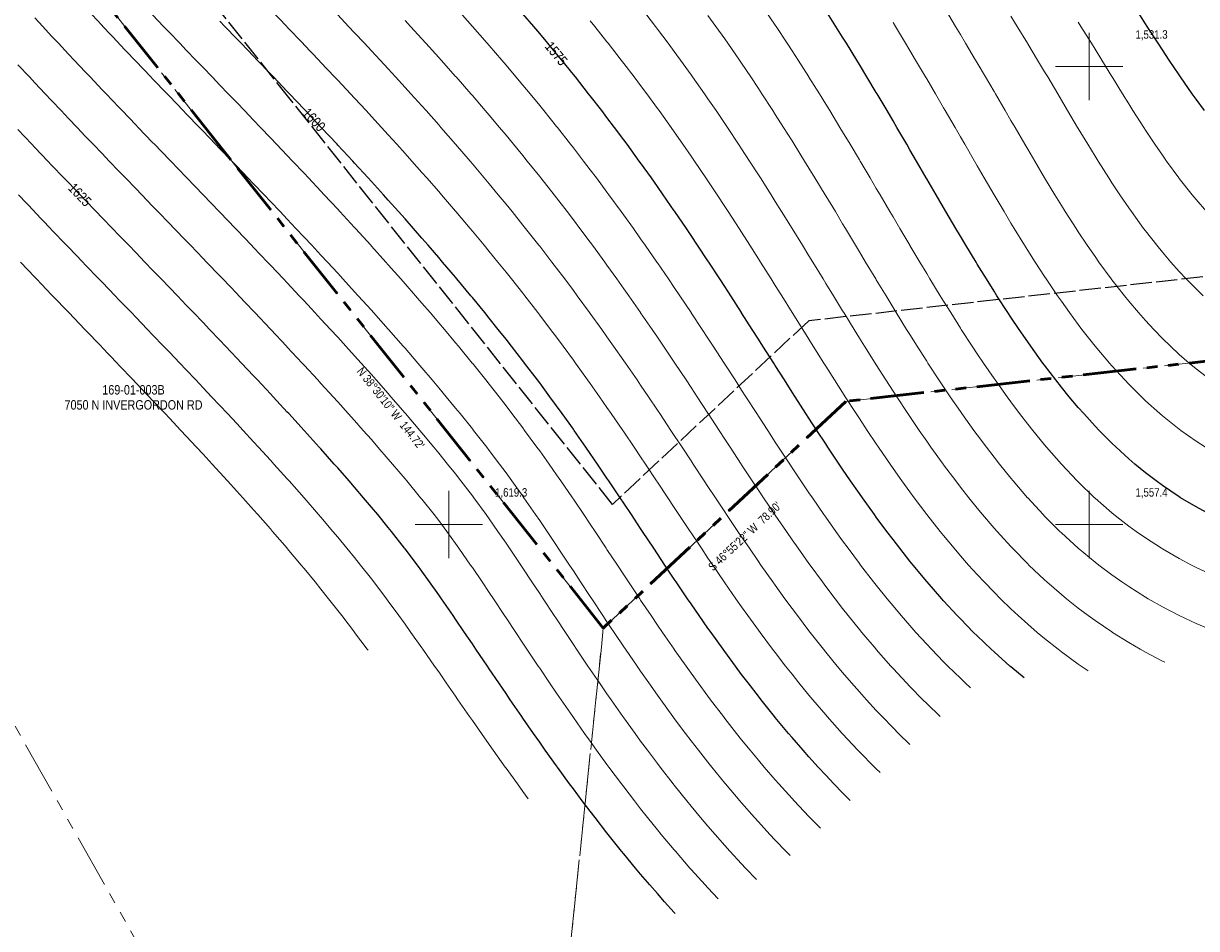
# Model space of a CAD drawing. Header units: inches. Extents: x -7927 to 9670, y -5337 to 8361.
# Tile 6 of 13: x -4866 to -1520, y 589 to 3170. Entities that reach past the tile are written whole.
import ezdxf
from ezdxf.enums import TextEntityAlignment as Align

# ---------------------------------------------------------------- set-up
doc = ezdxf.new("R2010")
doc.units = ezdxf.units.IN
doc.header["$LTSCALE"] = 48
doc.header["$MEASUREMENT"] = 0
doc.linetypes.add('DASHED', pattern=[1.524, 1.27, -0.254])
doc.linetypes.add('PHANTOM', pattern=[6.35, 3.175, -0.635, 0.635, -0.635, 0.635, -0.635])
for name, color, linetype, lineweight in [('C-PROP', 1, 'PHANTOM', 50), ('C-PROP-ADJC', 8, 'PHANTOM', 18), ('C-PROP-SETB', 8, 'DASHED', 25), ('C-TOPO-MAJR', 8, 'CONTINUOUS', 25), ('C-TOPO-MINR', 8, 'CONTINUOUS', 9), ('C-TOPO-SPOT', 1, 'CONTINUOUS', 18)]:
    doc.layers.add(name, color=color, linetype=linetype, lineweight=lineweight)
doc.styles.add('JM', font='IBMPlexSansCondensed-Regular.ttf')

msp = doc.modelspace()

# ---------------------------------------------------------------- linework, layer by layer
at = {"layer": 'C-PROP'}
msp.add_lwpolyline([(428, 2420.6), (-2520.7, 2092.2), (-3212.3, 1445.5), (-4293.4, 2804.6), (-5193.1, 3935.6), (-5271.4, 4034), (-5795.6, 4020.1), (-5889.8, 4017.6), (-5869.1, 4492.6), (-5863.5, 4621.5), (-5751.4, 4621.4), (-4805.5, 4627.2), (-2952, 4613.4), (-2827.2, 4613.3), (-973.7, 4612.9)], dxfattribs=at)
at = {"layer": 'C-PROP-ADJC'}
msp.add_lwpolyline([(-3217.9, 1391.4), (-3468.1, -1022.9), (-3738.3, -668.7), (-3779.9, -614.3), (-4186.1, -81.7), (-4980.2, 1326.1), (-5921, 3349.4), (-5926.4, 3361.1), (-6141.4, 3559.6), (-6599.8, 3982.6), (-5889.8, 4017.6), (-5795.6, 4020.1), (-5271.4, 4034), (-5193.1, 3935.6), (-4293.4, 2804.6), (-3212.3, 1445.5)], close=True, dxfattribs=at)
msp.add_lwpolyline([(-3468.1, -1022.9), (-3217.9, 1391.4), (-3212.3, 1445.5), (-2520.7, 2092.2), (428, 2420.6), (348.3, 2247.8), (-936.4, -536.9)], dxfattribs=at)
at = {"layer": 'C-PROP-SETB'}
msp.add_lwpolyline([(824.1, 2706.2), (-2626.5, 2321.9), (-3186.3, 1798.4), (-4105.6, 2954.1), (-5005.3, 4085), (-5158.1, 4277), (-5638.8, 4264.3), (-5633.7, 4382.1), (-4805.7, 4387.2), (-2953, 4373.4), (-2827.3, 4373.3), (-973.8, 4372.9)], dxfattribs=at)
at = {"layer": 'C-TOPO-MAJR'}
for points in [[(-2012.2, 1303.6), (-2049.8, 1334.7), (-2052.7, 1337.3), (-2097.8, 1377.4), (-2106.3, 1385.3), (-2145.8, 1423), (-2156.2, 1433.3), (-2193.8, 1471.6), (-2203, 1481.3), (-2241.8, 1523.3), (-2247.2, 1529.3), (-2289, 1577.3), (-2289.8, 1578.2), (-2328.8, 1625.3), (-2337.8, 1636.5), (-2366.9, 1673.3), (-2385.8, 1697.8), (-2403.6, 1721.3), (-2433.8, 1762.1), (-2439, 1769.3), (-2473.4, 1817.3), (-2481.8, 1829.2), (-2506.8, 1865.3), (-2529.8, 1898.9), (-2539.5, 1913.3), (-2571.6, 1961.3), (-2577.8, 1970.7), (-2603.1, 2009.3), (-2625.8, 2044.1), (-2634.3, 2057.3), (-2665.2, 2105.3), (-2673.8, 2118.8), (-2695.8, 2153.3), (-2721.8, 2194.1), (-2726.4, 2201.3), (-2756.9, 2249.3), (-2769.8, 2269.6), (-2787.4, 2297.3), (-2817.8, 2344.8), (-2818.1, 2345.3), (-2849, 2393.3), (-2865.8, 2419.3), (-2880.1, 2441.3), (-2911.5, 2489.3), (-2913.8, 2492.8), (-2943.3, 2537.3), (-2961.8, 2565), (-2975.5, 2585.3), (-3008.2, 2633.3), (-3009.8, 2635.6), (-3041.4, 2681.3), (-3057.8, 2704.7), (-3075.2, 2729.3), (-3105.8, 2772), (-3109.6, 2777.3), (-3144.7, 2825.3), (-3153.8, 2837.6), (-3180.5, 2873.3), (-3201.8, 2901.5), (-3216.9, 2921.3), (-3249.8, 2963.7), (-3254.2, 2969.3), (-3292.1, 3017.3), (-3297.8, 3024.4), (-3330.9, 3065.3), (-3345.8, 3083.5), (-3370.4, 3113.3), (-3393.8, 3141.3), (-3410.7, 3161.3), (-3441.8, 3197.8)], [(-1481.4, 1769.3), (-1521.8, 1791.1), (-1565.8, 1817.3), (-1569.8, 1819.7), (-1617.8, 1852.1), (-1635.8, 1865.3), (-1665.8, 1888.1), (-1696.4, 1913.3), (-1713.8, 1928.2), (-1749.8, 1961.3), (-1761.8, 1972.7), (-1798, 2009.3), (-1809.8, 2021.6), (-1842.1, 2057.3), (-1857.8, 2075.1), (-1883.2, 2105.3), (-1905.8, 2133), (-1921.7, 2153.3), (-1953.8, 2195.2), (-1958.3, 2201.3), (-1993, 2249.3), (-2001.8, 2261.8), (-2026.2, 2297.3), (-2049.8, 2332.2), (-2058.4, 2345.3), (-2089.5, 2393.3), (-2097.8, 2406.3), (-2119.7, 2441.3), (-2145.8, 2483.5), (-2149.3, 2489.3), (-2178.2, 2537.3), (-2193.8, 2563.3), (-2206.8, 2585.3), (-2235.1, 2633.3), (-2241.8, 2644.8), (-2263.1, 2681.3), (-2289.8, 2727.1), (-2291, 2729.3), (-2318.9, 2777.3), (-2337.8, 2809.7), (-2346.8, 2825.3), (-2374.9, 2873.3), (-2385.8, 2891.8), (-2403.1, 2921.3), (-2431.6, 2969.3), (-2433.8, 2972.9), (-2460.4, 3017.3), (-2481.8, 3052.6), (-2489.5, 3065.3), (-2519, 3113.3), (-2529.8, 3130.6), (-2549, 3161.3), (-2577.8, 3206.5)], [(-1497.6, 2921.3), (-1521.8, 2954.2), (-1532.4, 2969.3), (-1565.8, 3017.3), (-1569.8, 3023), (-1597.9, 3065.3), (-1617.8, 3095.1), (-1629.5, 3113.3), (-1660.8, 3161.3), (-1665.8, 3169), (-1691.7, 3209.3)], [(-2507.9, 954.1), (-2529.8, 976), (-2554.4, 1001.3), (-2577.8, 1025.9), (-2599.5, 1049.3), (-2625.8, 1078.3), (-2642.6, 1097.3), (-2673.8, 1133.3), (-2684, 1145.3), (-2721.8, 1190.8), (-2723.9, 1193.3), (-2762.3, 1241.3), (-2769.8, 1250.9), (-2799.5, 1289.3), (-2817.8, 1313.5), (-2835.6, 1337.3), (-2865.8, 1378.5), (-2870.8, 1385.3), (-2905.1, 1433.3), (-2913.8, 1445.7), (-2938.7, 1481.3), (-2961.8, 1514.8), (-2971.7, 1529.3), (-3004.3, 1577.3), (-3009.8, 1585.5), (-3036.5, 1625.3), (-3057.8, 1657.3), (-3068.4, 1673.3), (-3100.3, 1721.3), (-3105.8, 1729.6), (-3132.1, 1769.3), (-3153.8, 1801.9), (-3164.1, 1817.3), (-3196.3, 1865.3), (-3201.8, 1873.5), (-3228.9, 1913.3), (-3249.8, 1943.8), (-3261.9, 1961.3), (-3295.5, 2009.3), (-3297.8, 2012.6), (-3329.7, 2057.3), (-3345.8, 2079.5), (-3364.7, 2105.3), (-3393.8, 2144.6), (-3400.3, 2153.3), (-3436.7, 2201.3), (-3441.8, 2207.9), (-3473.9, 2249.3), (-3489.8, 2269.6), (-3511.8, 2297.3), (-3537.8, 2329.7), (-3550.4, 2345.3), (-3585.8, 2388.5), (-3589.8, 2393.3), (-3629.8, 2441.3), (-3633.8, 2446.1), (-3670.5, 2489.3), (-3681.8, 2502.5), (-3711.9, 2537.3), (-3729.8, 2558), (-3753.8, 2585.3), (-3777.8, 2612.5), (-3796.4, 2633.3), (-3825.8, 2666.2), (-3839.5, 2681.3), (-3873.8, 2719.2), (-3883.1, 2729.3), (-3921.8, 2771.5), (-3927.2, 2777.3), (-3969.8, 2823.2), (-3971.7, 2825.3), (-4016.7, 2873.3), (-4017.8, 2874.5), (-4062, 2921.3), (-4065.8, 2925.3), (-4107.5, 2969.3), (-4113.8, 2975.9), (-4153.4, 3017.3), (-4161.8, 3026.1), (-4199.3, 3065.3), (-4209.8, 3076.2), (-4245.4, 3113.3), (-4257.8, 3126.2), (-4291.5, 3161.3), (-4305.8, 3176.2)], [(-3007.1, 631.6), (-3009.8, 634.5), (-3037.6, 665.3), (-3057.8, 688.2), (-3079.7, 713.3), (-3105.8, 743.8), (-3120.5, 761.3), (-3153.8, 801.6), (-3160.1, 809.3), (-3198.6, 857.3), (-3201.8, 861.4), (-3236, 905.3), (-3249.8, 923.3), (-3272.6, 953.3), (-3297.8, 987.1), (-3308.3, 1001.3), (-3343.3, 1049.3), (-3345.8, 1052.7), (-3377.7, 1097.3), (-3393.8, 1120.1), (-3411.5, 1145.3), (-3441.8, 1188.9), (-3444.8, 1193.3), (-3477.8, 1241.3), (-3489.8, 1258.9), (-3510.5, 1289.3), (-3537.8, 1329.6), (-3543, 1337.3), (-3575.5, 1385.3), (-3585.8, 1400.6), (-3608.1, 1433.3), (-3633.8, 1471.2), (-3640.8, 1481.3), (-3673.9, 1529.3), (-3681.8, 1540.6), (-3707.9, 1577.3), (-3729.8, 1607.8), (-3742.7, 1625.3), (-3777.8, 1671.9), (-3778.9, 1673.3), (-3816.7, 1721.3), (-3825.8, 1732.6), (-3855.8, 1769.3), (-3873.8, 1790.8), (-3896.1, 1817.3), (-3921.8, 1847.2), (-3937.4, 1865.3), (-3969.8, 1902.3), (-3979.5, 1913.3), (-4017.8, 1956.3), (-4022.3, 1961.3), (-4065.7, 2009.3), (-4065.8, 2009.4), (-4109.6, 2057.3), (-4113.8, 2061.8), (-4154.1, 2105.3), (-4161.8, 2113.6), (-4198.9, 2153.3), (-4209.8, 2164.9), (-4244, 2201.3), (-4257.8, 2215.8), (-4289.5, 2249.3), (-4305.8, 2266.4), (-4335.2, 2297.3), (-4353.8, 2316.7), (-4381.2, 2345.3), (-4401.8, 2366.8), (-4427.2, 2393.3), (-4449.8, 2416.7), (-4473.4, 2441.3), (-4497.8, 2466.5), (-4519.7, 2489.3), (-4545.8, 2516.3), (-4566, 2537.3), (-4593.8, 2566.1), (-4612.3, 2585.3), (-4641.8, 2615.9), (-4658.5, 2633.3), (-4689.8, 2665.8), (-4704.7, 2681.3), (-4737.8, 2715.9), (-4750.6, 2729.3), (-4785.8, 2766.1), (-4796.4, 2777.3), (-4833.8, 2816.6), (-4842, 2825.3), (-4881.8, 2867.4)]]:
    msp.add_lwpolyline(points, dxfattribs=at)
at = {"layer": 'C-TOPO-MINR'}
for points in [[(-2775.5, 728.5), (-2806.9, 761.3), (-2817.8, 773), (-2851.1, 809.3), (-2865.8, 825.7), (-2893.7, 857.3), (-2913.8, 880.6), (-2934.7, 905.3), (-2961.8, 937.9), (-2974.4, 953.3), (-3009.8, 997.4), (-3012.9, 1001.3), (-3050.2, 1049.3), (-3057.8, 1059.3), (-3086.4, 1097.3), (-3105.8, 1123.4), (-3121.8, 1145.3), (-3153.8, 1189.6), (-3156.4, 1193.3), (-3190.3, 1241.3), (-3201.8, 1257.9), (-3223.5, 1289.3), (-3249.8, 1327.8), (-3256.2, 1337.3), (-3288.6, 1385.3), (-3297.8, 1399.1), (-3320.6, 1433.3), (-3345.8, 1471.5), (-3352.3, 1481.3), (-3384, 1529.3), (-3393.8, 1544.2), (-3415.7, 1577.3), (-3441.8, 1616.6), (-3447.6, 1625.3), (-3479.8, 1673.3), (-3489.8, 1687.9), (-3512.7, 1721.3), (-3537.8, 1757.1), (-3546.5, 1769.3), (-3581.6, 1817.3), (-3585.8, 1822.9), (-3618.3, 1865.3), (-3633.8, 1885.1), (-3656.4, 1913.3), (-3681.8, 1944.7), (-3695.5, 1961.3), (-3729.8, 2002.5), (-3735.5, 2009.3), (-3776.4, 2057.3), (-3777.8, 2058.9), (-3818, 2105.3), (-3825.8, 2114.2), (-3860.3, 2153.3), (-3873.8, 2168.5), (-3903.2, 2201.3), (-3921.8, 2222), (-3946.6, 2249.3), (-3969.8, 2274.8), (-3990.5, 2297.3), (-4017.8, 2327), (-4034.8, 2345.3), (-4065.8, 2378.6), (-4079.5, 2393.3), (-4113.8, 2429.8), (-4124.6, 2441.3), (-4161.8, 2480.7), (-4170, 2489.3), (-4209.8, 2531.2), (-4215.6, 2537.3), (-4257.8, 2581.4), (-4261.5, 2585.3), (-4305.8, 2631.4), (-4307.6, 2633.3), (-4353.7, 2681.3), (-4353.8, 2681.3), (-4400, 2729.3), (-4401.8, 2731.1), (-4446.3, 2777.3), (-4449.8, 2780.9), (-4492.5, 2825.3), (-4497.8, 2830.7), (-4538.7, 2873.3), (-4545.8, 2880.7), (-4584.8, 2921.3), (-4593.8, 2930.7), (-4630.6, 2969.3), (-4641.8, 2981), (-4676.3, 3017.3), (-4689.8, 3031.6), (-4721.6, 3065.3), (-4737.8, 3082.5), (-4766.7, 3113.3), (-4785.8, 3133.8), (-4811.3, 3161.3), (-4833.8, 3185.6)], [(-2679.6, 797.2), (-2691.5, 809.3), (-2721.8, 840.9), (-2737.2, 857.3), (-2769.8, 892.8), (-2781, 905.3), (-2817.8, 947.1), (-2823.2, 953.3), (-2863.8, 1001.3), (-2865.8, 1003.7), (-2903, 1049.3), (-2913.8, 1062.9), (-2940.9, 1097.3), (-2961.8, 1124.3), (-2977.8, 1145.3), (-3009.8, 1188.1), (-3013.6, 1193.3), (-3048.6, 1241.3), (-3057.8, 1254.2), (-3082.7, 1289.3), (-3105.8, 1322.3), (-3116.2, 1337.3), (-3149.1, 1385.3), (-3153.8, 1392.2), (-3181.6, 1433.3), (-3201.8, 1463.5), (-3213.7, 1481.3), (-3245.5, 1529.3), (-3249.8, 1535.8), (-3277.2, 1577.3), (-3297.8, 1608.5), (-3308.9, 1625.3), (-3340.7, 1673.3), (-3345.8, 1680.9), (-3372.9, 1721.3), (-3393.8, 1752.1), (-3405.6, 1769.3), (-3438.9, 1817.3), (-3441.8, 1821.3), (-3473.3, 1865.3), (-3489.8, 1888), (-3508.6, 1913.3), (-3537.8, 1951.9), (-3545, 1961.3), (-3582.5, 2009.3), (-3585.8, 2013.5), (-3621, 2057.3), (-3633.8, 2073.1), (-3660.3, 2105.3), (-3681.8, 2131.1), (-3700.5, 2153.3), (-3729.8, 2187.8), (-3741.4, 2201.3), (-3777.8, 2243.4), (-3782.9, 2249.3), (-3825.1, 2297.3), (-3825.8, 2298.1), (-3867.9, 2345.3), (-3873.8, 2351.9), (-3911.2, 2393.3), (-3921.8, 2404.9), (-3955.1, 2441.3), (-3969.8, 2457.4), (-3999.3, 2489.3), (-4017.8, 2509.2), (-4044, 2537.3), (-4065.8, 2560.6), (-4089, 2585.3), (-4113.8, 2611.6), (-4134.4, 2633.3), (-4161.8, 2662.2), (-4180, 2681.3), (-4209.8, 2712.6), (-4225.8, 2729.3), (-4257.8, 2762.7), (-4271.8, 2777.3), (-4305.8, 2812.6), (-4318, 2825.3), (-4353.8, 2862.5), (-4364.2, 2873.3), (-4401.8, 2912.4), (-4410.4, 2921.3), (-4449.8, 2962.3), (-4456.6, 2969.3), (-4497.8, 3012.3), (-4502.6, 3017.3), (-4545.8, 3062.5), (-4548.5, 3065.3), (-4593.8, 3112.9), (-4594.1, 3113.3), (-4639.5, 3161.3), (-4641.8, 3163.7), (-4684.5, 3209.3)], [(-2592.7, 874.8), (-2622.8, 905.3), (-2625.8, 908.3), (-2668.2, 953.3), (-2673.8, 959.4), (-2711.6, 1001.3), (-2721.8, 1012.8), (-2753.3, 1049.3), (-2769.8, 1068.7), (-2793.5, 1097.3), (-2817.8, 1127.1), (-2832.3, 1145.3), (-2865.8, 1188), (-2869.9, 1193.3), (-2906.4, 1241.3), (-2913.8, 1251.3), (-2941.8, 1289.3), (-2961.8, 1316.9), (-2976.4, 1337.3), (-3009.8, 1384.6), (-3010.3, 1385.3), (-3043.5, 1433.3), (-3057.8, 1454.2), (-3076.2, 1481.3), (-3105.8, 1525.2), (-3108.5, 1529.3), (-3140.5, 1577.3), (-3153.8, 1597.3), (-3172.3, 1625.3), (-3201.8, 1669.8), (-3204.1, 1673.3), (-3236, 1721.3), (-3249.8, 1742), (-3268, 1769.3), (-3297.8, 1813.3), (-3300.5, 1817.3), (-3333.5, 1865.3), (-3345.8, 1883), (-3367.1, 1913.3), (-3393.8, 1950.7), (-3401.5, 1961.3), (-3436.7, 2009.3), (-3441.8, 2016.2), (-3472.8, 2057.3), (-3489.8, 2079.6), (-3509.8, 2105.3), (-3537.8, 2141.1), (-3547.5, 2153.3), (-3585.8, 2200.9), (-3586.1, 2201.3), (-3625.5, 2249.3), (-3633.8, 2259.3), (-3665.7, 2297.3), (-3681.8, 2316.4), (-3706.5, 2345.3), (-3729.8, 2372.4), (-3747.9, 2393.3), (-3777.8, 2427.5), (-3790, 2441.3), (-3825.8, 2481.7), (-3832.6, 2489.3), (-3873.8, 2535.1), (-3875.8, 2537.3), (-3919.5, 2585.3), (-3921.8, 2587.8), (-3963.7, 2633.3), (-3969.8, 2639.9), (-4008.3, 2681.3), (-4017.8, 2691.5), (-4053.3, 2729.3), (-4065.8, 2742.6), (-4098.6, 2777.3), (-4113.8, 2793.4), (-4144.2, 2825.3), (-4161.8, 2843.8), (-4190, 2873.3), (-4209.8, 2894), (-4236, 2921.3), (-4257.8, 2944.1), (-4282, 2969.3), (-4305.8, 2994), (-4328.2, 3017.3), (-4353.8, 3043.9), (-4374.3, 3065.3), (-4401.8, 3093.9), (-4420.4, 3113.3), (-4449.8, 3144), (-4466.3, 3161.3), (-4497.8, 3194.4)], [(-2422.9, 1033.6), (-2433.8, 1044.1), (-2439, 1049.3), (-2481.8, 1092.8), (-2486.1, 1097.3), (-2529.8, 1144), (-2530.9, 1145.3), (-2573.7, 1193.3), (-2577.8, 1197.9), (-2614.8, 1241.3), (-2625.8, 1254.5), (-2654.2, 1289.3), (-2673.8, 1313.7), (-2692.3, 1337.3), (-2721.8, 1375.5), (-2729.3, 1385.3), (-2765.1, 1433.3), (-2769.8, 1439.7), (-2799.9, 1481.3), (-2817.8, 1506.3), (-2834, 1529.3), (-2865.8, 1574.9), (-2867.4, 1577.3), (-2900.2, 1625.3), (-2913.8, 1645.3), (-2932.6, 1673.3), (-2961.8, 1716.9), (-2964.7, 1721.3), (-2996.6, 1769.3), (-3009.8, 1789.2), (-3028.4, 1817.3), (-3057.8, 1861.6), (-3060.2, 1865.3), (-3092.2, 1913.3), (-3105.8, 1933.6), (-3124.4, 1961.3), (-3153.8, 2004.8), (-3156.9, 2009.3), (-3189.8, 2057.3), (-3201.8, 2074.7), (-3223.2, 2105.3), (-3249.8, 2143.1), (-3257.1, 2153.3), (-3291.6, 2201.3), (-3297.8, 2209.8), (-3326.8, 2249.3), (-3345.8, 2274.9), (-3362.7, 2297.3), (-3393.8, 2338.3), (-3399.1, 2345.3), (-3436.3, 2393.3), (-3441.8, 2400.3), (-3474.3, 2441.3), (-3489.8, 2460.8), (-3512.8, 2489.3), (-3537.8, 2520), (-3552.1, 2537.3), (-3585.8, 2577.9), (-3592, 2585.3), (-3632.6, 2633.3), (-3633.8, 2634.7), (-3673.9, 2681.3), (-3681.8, 2690.4), (-3715.8, 2729.3), (-3729.8, 2745.2), (-3758.3, 2777.3), (-3777.8, 2799.1), (-3801.4, 2825.3), (-3825.8, 2852.2), (-3845, 2873.3), (-3873.8, 2904.7), (-3889.1, 2921.3), (-3921.8, 2956.5), (-3933.7, 2969.3), (-3969.8, 3007.9), (-3978.7, 3017.3), (-4017.8, 3058.8), (-4024, 3065.3), (-4065.8, 3109.3), (-4069.6, 3113.3), (-4113.8, 3159.6), (-4115.4, 3161.3), (-4161.4, 3209.3)], [(-2337.7, 1113.3), (-2337.8, 1113.4), (-2370.4, 1145.3), (-2385.8, 1160.8), (-2417.3, 1193.3), (-2433.8, 1210.8), (-2461.9, 1241.3), (-2481.8, 1263.5), (-2504.4, 1289.3), (-2529.8, 1318.9), (-2545.2, 1337.3), (-2577.8, 1377.1), (-2584.4, 1385.3), (-2622.2, 1433.3), (-2625.8, 1438), (-2658.7, 1481.3), (-2673.8, 1501.5), (-2694.2, 1529.3), (-2721.8, 1567.5), (-2728.8, 1577.3), (-2762.6, 1625.3), (-2769.8, 1635.6), (-2795.8, 1673.3), (-2817.8, 1705.6), (-2828.4, 1721.3), (-2860.6, 1769.3), (-2865.8, 1777.1), (-2892.5, 1817.3), (-2913.8, 1849.4), (-2924.3, 1865.3), (-2955.9, 1913.3), (-2961.8, 1922.2), (-2987.6, 1961.3), (-3009.8, 1994.9), (-3019.4, 2009.3), (-3051.3, 2057.3), (-3057.8, 2066.9), (-3083.6, 2105.3), (-3105.8, 2138), (-3116.2, 2153.3), (-3149.3, 2201.3), (-3153.8, 2207.8), (-3182.8, 2249.3), (-3201.8, 2276.2), (-3216.8, 2297.3), (-3249.8, 2343), (-3251.4, 2345.3), (-3286.7, 2393.3), (-3297.8, 2408.3), (-3322.5, 2441.3), (-3345.8, 2472.1), (-3359, 2489.3), (-3393.8, 2534.3), (-3396.2, 2537.3), (-3434, 2585.3), (-3441.8, 2595.1), (-3472.6, 2633.3), (-3489.8, 2654.5), (-3511.8, 2681.3), (-3537.8, 2712.7), (-3551.7, 2729.3), (-3585.8, 2769.7), (-3592.3, 2777.3), (-3633.5, 2825.3), (-3633.8, 2825.6), (-3675.5, 2873.3), (-3681.8, 2880.5), (-3718, 2921.3), (-3729.8, 2934.5), (-3761.1, 2969.3), (-3777.8, 2987.7), (-3804.8, 3017.3), (-3825.8, 3040.2), (-3849, 3065.3), (-3873.8, 3092.1), (-3893.6, 3113.3), (-3921.8, 3143.4), (-3938.7, 3161.3), (-3969.8, 3194.3)], [(-2164.6, 1275.2), (-2180, 1289.3), (-2193.8, 1302.3), (-2229.7, 1337.3), (-2241.8, 1349.4), (-2276.4, 1385.3), (-2289.8, 1399.5), (-2320.6, 1433.3), (-2337.8, 1452.6), (-2362.7, 1481.3), (-2385.8, 1508.6), (-2402.9, 1529.3), (-2433.8, 1567.6), (-2441.4, 1577.3), (-2478.5, 1625.3), (-2481.8, 1629.6), (-2514.3, 1673.3), (-2529.8, 1694.5), (-2549.1, 1721.3), (-2577.8, 1761.8), (-2583, 1769.3), (-2616.1, 1817.3), (-2625.8, 1831.5), (-2648.6, 1865.3), (-2673.8, 1903), (-2680.6, 1913.3), (-2712.2, 1961.3), (-2721.8, 1976), (-2743.5, 2009.3), (-2769.8, 2049.8), (-2774.6, 2057.3), (-2805.6, 2105.3), (-2817.8, 2124.2), (-2836.6, 2153.3), (-2865.8, 2198.4), (-2867.7, 2201.3), (-2898.9, 2249.3), (-2913.8, 2272.1), (-2930.3, 2297.3), (-2961.8, 2345), (-2962, 2345.3), (-2994, 2393.3), (-3009.8, 2416.7), (-3026.5, 2441.3), (-3057.8, 2487.1), (-3059.3, 2489.3), (-3092.7, 2537.3), (-3105.8, 2556), (-3126.6, 2585.3), (-3153.8, 2623.2), (-3161.1, 2633.3), (-3196.2, 2681.3), (-3201.8, 2688.9), (-3232, 2729.3), (-3249.8, 2752.9), (-3268.4, 2777.3), (-3297.8, 2815.4), (-3305.5, 2825.3), (-3343.4, 2873.3), (-3345.8, 2876.3), (-3382, 2921.3), (-3393.8, 2935.8), (-3421.3, 2969.3), (-3441.8, 2993.9), (-3461.4, 3017.3), (-3489.8, 3050.8), (-3502.2, 3065.3), (-3537.8, 3106.6), (-3543.7, 3113.3), (-3585.8, 3161.3), (-3585.8, 3161.3), (-3628.6, 3209.3)], [(-1611, 1348.3), (-1617.8, 1351.5), (-1665.8, 1376.7), (-1680.9, 1385.3), (-1713.8, 1404.3), (-1760.1, 1433.3), (-1761.8, 1434.4), (-1809.8, 1467.2), (-1829.1, 1481.3), (-1857.8, 1502.8), (-1891, 1529.3), (-1905.8, 1541.4), (-1947.1, 1577.3), (-1953.8, 1583.3), (-1998.3, 1625.3), (-2001.8, 1628.8), (-2045.4, 1673.3), (-2049.8, 1677.9), (-2089.3, 1721.3), (-2097.8, 1730.9), (-2130.7, 1769.3), (-2145.8, 1787.5), (-2169.8, 1817.3), (-2193.8, 1847.8), (-2207.2, 1865.3), (-2241.8, 1911.4), (-2243.2, 1913.3), (-2277.7, 1961.3), (-2289.8, 1978.5), (-2311.1, 2009.3), (-2337.8, 2048.5), (-2343.7, 2057.3), (-2375.4, 2105.3), (-2385.8, 2121.2), (-2406.5, 2153.3), (-2433.8, 2196), (-2437.2, 2201.3), (-2467.3, 2249.3), (-2481.8, 2272.6), (-2497.1, 2297.3), (-2526.7, 2345.3), (-2529.8, 2350.3), (-2556.2, 2393.3), (-2577.8, 2428.6), (-2585.6, 2441.3), (-2614.9, 2489.3), (-2625.8, 2507), (-2644.4, 2537.3), (-2673.8, 2584.9), (-2674, 2585.3), (-2703.8, 2633.3), (-2721.8, 2662), (-2733.9, 2681.3), (-2764.4, 2729.3), (-2769.8, 2737.8), (-2795.2, 2777.3), (-2817.8, 2812), (-2826.5, 2825.3), (-2858.4, 2873.3), (-2865.8, 2884.4), (-2890.8, 2921.3), (-2913.8, 2954.9), (-2923.8, 2969.3), (-2957.6, 3017.3), (-2961.8, 3023.3), (-2992.1, 3065.3), (-3009.8, 3089.6), (-3027.3, 3113.3), (-3057.8, 3153.9), (-3063.4, 3161.3), (-3100.4, 3209.3)], [(-1473.8, 1438.5), (-1521.8, 1458.8), (-1569.8, 1481.2), (-1569.9, 1481.3), (-1617.8, 1506.4), (-1657.9, 1529.3), (-1665.8, 1533.9), (-1713.8, 1564.2), (-1733, 1577.3), (-1761.8, 1597.4), (-1799.1, 1625.3), (-1809.8, 1633.5), (-1857.8, 1673.2), (-1857.9, 1673.3), (-1905.8, 1717), (-1910.3, 1721.3), (-1953.8, 1764.9), (-1957.9, 1769.3), (-2001.8, 1816.9), (-2002.1, 1817.3), (-2043.4, 1865.3), (-2049.8, 1873), (-2082.4, 1913.3), (-2097.8, 1932.9), (-2119.6, 1961.3), (-2145.8, 1996.4), (-2155.3, 2009.3), (-2189.6, 2057.3), (-2193.8, 2063.3), (-2222.7, 2105.3), (-2241.8, 2133.6), (-2254.9, 2153.3), (-2286.3, 2201.3), (-2289.8, 2206.8), (-2316.9, 2249.3), (-2337.8, 2282.5), (-2347.1, 2297.3), (-2376.7, 2345.3), (-2385.8, 2360.1), (-2406, 2393.3), (-2433.8, 2439.1), (-2435.1, 2441.3), (-2464, 2489.3), (-2481.8, 2518.9), (-2492.8, 2537.3), (-2521.6, 2585.3), (-2529.8, 2598.9), (-2550.5, 2633.3), (-2577.8, 2678.5), (-2579.5, 2681.3), (-2608.7, 2729.3), (-2625.8, 2757.3), (-2638.1, 2777.3), (-2667.9, 2825.3), (-2673.8, 2834.7), (-2698.1, 2873.3), (-2721.8, 2910.5), (-2728.7, 2921.3), (-2759.9, 2969.3), (-2769.8, 2984.4), (-2791.6, 3017.3), (-2817.8, 3056.2), (-2824, 3065.3), (-2857.1, 3113.3), (-2865.8, 3125.7), (-2891.1, 3161.3), (-2913.8, 3192.8)], [(-1473.8, 1596.4), (-1521.8, 1618.7), (-1534.6, 1625.3), (-1569.8, 1643.9), (-1617.8, 1671.6), (-1620.5, 1673.3), (-1665.8, 1702.6), (-1692.6, 1721.3), (-1713.8, 1736.6), (-1755.8, 1769.3), (-1761.8, 1774.2), (-1809.8, 1816), (-1811.2, 1817.3), (-1857.8, 1862.5), (-1860.5, 1865.3), (-1905.8, 1913.2), (-1905.8, 1913.3), (-1947.8, 1961.3), (-1953.8, 1968.3), (-1987.3, 2009.3), (-2001.8, 2027.4), (-2024.8, 2057.3), (-2049.8, 2090.5), (-2060.7, 2105.3), (-2095, 2153.3), (-2097.8, 2157.2), (-2128, 2201.3), (-2145.8, 2227.8), (-2160, 2249.3), (-2191.2, 2297.3), (-2193.8, 2301.3), (-2221.5, 2345.3), (-2241.8, 2377.9), (-2251.3, 2393.3), (-2280.6, 2441.3), (-2289.8, 2456.6), (-2309.4, 2489.3), (-2337.8, 2536.8), (-2338.1, 2537.3), (-2366.4, 2585.3), (-2385.8, 2618.1), (-2394.8, 2633.3), (-2423, 2681.3), (-2433.8, 2699.6), (-2451.3, 2729.3), (-2479.8, 2777.3), (-2481.8, 2780.6), (-2508.4, 2825.3), (-2529.8, 2860.8), (-2537.3, 2873.3), (-2566.5, 2921.3), (-2577.8, 2939.7), (-2596.1, 2969.3), (-2625.8, 3016.8), (-2626.1, 3017.3), (-2656.6, 3065.3), (-2673.8, 3091.9), (-2687.7, 3113.3), (-2719.5, 3161.3), (-2721.8, 3164.7), (-2752.1, 3209.3)], [(-1480.3, 2153.3), (-1521.8, 2185), (-1541.3, 2201.3), (-1569.8, 2226.1), (-1594.6, 2249.3), (-1617.8, 2271.8), (-1642.4, 2297.3), (-1665.8, 2322.5), (-1685.8, 2345.3), (-1713.8, 2378.2), (-1726, 2393.3), (-1761.8, 2439), (-1763.5, 2441.3), (-1798.6, 2489.3), (-1809.8, 2505.1), (-1831.9, 2537.3), (-1857.8, 2575.8), (-1864, 2585.3), (-1894.7, 2633.3), (-1905.8, 2651.1), (-1924.4, 2681.3), (-1953.5, 2729.3), (-1953.8, 2729.8), (-1981.9, 2777.3), (-2001.8, 2811.1), (-2010, 2825.3), (-2038, 2873.3), (-2049.8, 2893.5), (-2065.9, 2921.3), (-2093.9, 2969.3), (-2097.8, 2975.9), (-2122, 3017.3), (-2145.8, 3057.5), (-2150.4, 3065.3), (-2178.9, 3113.3), (-2193.8, 3138.2), (-2207.6, 3161.3), (-2236.6, 3209.3)], [(-1501.3, 2393.3), (-1521.8, 2412.7), (-1549.8, 2441.3), (-1569.8, 2462.5), (-1593.6, 2489.3), (-1617.8, 2517.6), (-1633.8, 2537.3), (-1665.8, 2578.1), (-1671.2, 2585.3), (-1706.1, 2633.3), (-1713.8, 2644.2), (-1739.1, 2681.3), (-1761.8, 2715.4), (-1770.8, 2729.3), (-1801.2, 2777.3), (-1809.8, 2791.2), (-1830.6, 2825.3), (-1857.8, 2870.5), (-1859.5, 2873.3), (-1887.9, 2921.3), (-1905.8, 2951.6), (-1916.2, 2969.3), (-1944.8, 3017.3), (-1953.8, 3032.2), (-1973.6, 3065.3), (-2001.8, 3111.8), (-2002.7, 3113.3), (-2031.8, 3161.3), (-2049.8, 3190.6)], [(-2251.7, 1193.7), (-2289.8, 1230.3), (-2300.8, 1241.3), (-2337.8, 1279), (-2347.6, 1289.3), (-2385.8, 1330.4), (-2392, 1337.3), (-2433.8, 1384.6), (-2434.4, 1385.3), (-2474.8, 1433.3), (-2481.8, 1441.8), (-2513.6, 1481.3), (-2529.8, 1501.8), (-2551.1, 1529.3), (-2577.8, 1564.5), (-2587.3, 1577.3), (-2622.5, 1625.3), (-2625.8, 1629.8), (-2656.7, 1673.3), (-2673.8, 1697.6), (-2690.2, 1721.3), (-2721.8, 1767.3), (-2723.1, 1769.3), (-2755.4, 1817.3), (-2769.8, 1838.8), (-2787.4, 1865.3), (-2817.8, 1911.4), (-2819.1, 1913.3), (-2850.5, 1961.3), (-2865.8, 1984.7), (-2881.9, 2009.3), (-2913.3, 2057.3), (-2913.8, 2058.1), (-2944.8, 2105.3), (-2961.8, 2131.2), (-2976.4, 2153.3), (-3008.3, 2201.3), (-3009.8, 2203.5), (-3040.5, 2249.3), (-3057.8, 2274.9), (-3073.1, 2297.3), (-3105.8, 2344.9), (-3106.1, 2345.3), (-3139.6, 2393.3), (-3153.8, 2413.5), (-3173.6, 2441.3), (-3201.8, 2480.5), (-3208.2, 2489.3), (-3243.4, 2537.3), (-3249.8, 2546), (-3279.2, 2585.3), (-3297.8, 2610), (-3315.6, 2633.3), (-3345.8, 2672.4), (-3352.7, 2681.3), (-3390.6, 2729.3), (-3393.8, 2733.4), (-3429.1, 2777.3), (-3441.8, 2792.9), (-3468.4, 2825.3), (-3489.8, 2851.2), (-3508.3, 2873.3), (-3537.8, 2908.2), (-3548.9, 2921.3), (-3585.8, 2964.1), (-3590.3, 2969.3), (-3632.3, 3017.3), (-3633.8, 3019), (-3674.9, 3065.3), (-3681.8, 3073), (-3718.1, 3113.3), (-3729.8, 3126.2), (-3761.9, 3161.3), (-3777.8, 3178.6)], [(-1829.6, 1323.9), (-1849.5, 1337.3), (-1857.8, 1343), (-1905.8, 1378.1), (-1915.1, 1385.3), (-1953.8, 1416), (-1974.5, 1433.3), (-2001.8, 1456.7), (-2029, 1481.3), (-2049.8, 1500.5), (-2079.4, 1529.3), (-2097.8, 1547.6), (-2126.4, 1577.3), (-2145.8, 1598.1), (-2170.4, 1625.3), (-2193.8, 1652), (-2212, 1673.3), (-2241.8, 1709.3), (-2251.5, 1721.3), (-2289.3, 1769.3), (-2289.8, 1769.9), (-2325.5, 1817.3), (-2337.8, 1834), (-2360.4, 1865.3), (-2385.8, 1901), (-2394.4, 1913.3), (-2427.4, 1961.3), (-2433.8, 1970.8), (-2459.6, 2009.3), (-2481.8, 2043), (-2491.2, 2057.3), (-2522.3, 2105.3), (-2529.8, 2117.1), (-2552.9, 2153.3), (-2577.8, 2192.6), (-2583.3, 2201.3), (-2613.4, 2249.3), (-2625.8, 2269.1), (-2643.4, 2297.3), (-2673.4, 2345.3), (-2673.8, 2345.9), (-2703.4, 2393.3), (-2721.8, 2422.7), (-2733.5, 2441.3), (-2763.7, 2489.3), (-2769.8, 2498.9), (-2794.2, 2537.3), (-2817.8, 2574.2), (-2825, 2585.3), (-2856.1, 2633.3), (-2865.8, 2648.2), (-2887.6, 2681.3), (-2913.8, 2720.6), (-2919.6, 2729.3), (-2952.1, 2777.3), (-2961.8, 2791.4), (-2985.2, 2825.3), (-3009.8, 2860.4), (-3018.9, 2873.3), (-3053.3, 2921.3), (-3057.8, 2927.5), (-3088.5, 2969.3), (-3105.8, 2992.7), (-3124.3, 3017.3), (-3153.8, 3056), (-3160.9, 3065.3), (-3198.4, 3113.3), (-3201.8, 3117.6), (-3236.6, 3161.3), (-3249.8, 3177.6)], [(-1494.3, 1961.3), (-1521.8, 1979), (-1564.7, 2009.3), (-1569.8, 2013), (-1617.8, 2051.3), (-1624.7, 2057.3), (-1665.8, 2094.1), (-1677.5, 2105.3), (-1713.8, 2141.3), (-1725.2, 2153.3), (-1761.8, 2193.2), (-1768.8, 2201.3), (-1809.3, 2249.3), (-1809.8, 2249.9), (-1847, 2297.3), (-1857.8, 2311.5), (-1882.7, 2345.3), (-1905.8, 2377.6), (-1916.7, 2393.3), (-1949.3, 2441.3), (-1953.8, 2448.1), (-1980.5, 2489.3), (-2001.8, 2522.7), (-2010.9, 2537.3), (-2040.4, 2585.3), (-2049.8, 2600.7), (-2069.3, 2633.3), (-2097.8, 2681.3), (-2097.8, 2681.3), (-2125.8, 2729.3), (-2145.8, 2763.7), (-2153.7, 2777.3), (-2181.4, 2825.3), (-2193.8, 2846.7), (-2209.1, 2873.3), (-2237, 2921.3), (-2241.8, 2929.5), (-2264.9, 2969.3), (-2289.8, 3011.6), (-2293.1, 3017.3), (-2321.5, 3065.3), (-2337.8, 3092.6), (-2350.1, 3113.3), (-2379.1, 3161.3), (-2385.8, 3172.3)], [(-1491.7, 2633.3), (-1521.8, 2668), (-1532.7, 2681.3), (-1569.8, 2728.2), (-1570.6, 2729.3), (-1605.7, 2777.3), (-1617.8, 2794.2), (-1639.1, 2825.3), (-1665.8, 2865.2), (-1671, 2873.3), (-1701.6, 2921.3), (-1713.8, 2940.6), (-1731.4, 2969.3), (-1760.9, 3017.3), (-1761.8, 3018.8), (-1790.1, 3065.3), (-1809.8, 3096.9), (-1819.9, 3113.3), (-1850, 3161.3), (-1857.8, 3173.7)], [(-2884.6, 673.1), (-2913.8, 704.3), (-2922.1, 713.3), (-2961.8, 757.5), (-2965.1, 761.3), (-3006.7, 809.3), (-3009.8, 812.9), (-3046.9, 857.3), (-3057.8, 870.6), (-3085.9, 905.3), (-3105.8, 930.4), (-3123.7, 953.3), (-3153.8, 992.4), (-3160.6, 1001.3), (-3196.5, 1049.3), (-3201.8, 1056.5), (-3231.6, 1097.3), (-3249.8, 1122.7), (-3266, 1145.3), (-3297.8, 1190.6), (-3299.7, 1193.3), (-3332.9, 1241.3), (-3345.8, 1260.2), (-3365.6, 1289.3), (-3393.8, 1331.1), (-3397.9, 1337.3), (-3430.1, 1385.3), (-3441.8, 1403), (-3462, 1433.3), (-3489.8, 1475.2), (-3493.8, 1481.3), (-3525.9, 1529.3), (-3537.8, 1547.2), (-3558.1, 1577.3), (-3585.8, 1618.2), (-3590.7, 1625.3), (-3624.1, 1673.3), (-3633.8, 1687.1), (-3658.7, 1721.3), (-3681.8, 1752), (-3695.2, 1769.3), (-3729.8, 1812.8), (-3733.4, 1817.3), (-3773, 1865.3), (-3777.8, 1871), (-3813.6, 1913.3), (-3825.8, 1927.6), (-3855, 1961.3), (-3873.8, 1982.9), (-3897.1, 2009.3), (-3921.8, 2037.2), (-3939.8, 2057.3), (-3969.8, 2090.7), (-3983.1, 2105.3), (-4017.8, 2143.4), (-4026.9, 2153.3), (-4065.8, 2195.5), (-4071.1, 2201.3), (-4113.8, 2247.1), (-4115.8, 2249.3), (-4160.9, 2297.3), (-4161.8, 2298.3), (-4206.2, 2345.3), (-4209.8, 2349.1), (-4251.9, 2393.3), (-4257.8, 2399.5), (-4297.7, 2441.3), (-4305.8, 2449.7), (-4343.8, 2489.3), (-4353.8, 2499.7), (-4390, 2537.3), (-4401.8, 2549.6), (-4436.2, 2585.3), (-4449.8, 2599.4), (-4482.5, 2633.3), (-4497.8, 2649.1), (-4528.9, 2681.3), (-4545.8, 2698.8), (-4575.1, 2729.3), (-4593.8, 2748.7), (-4621.3, 2777.3), (-4641.8, 2798.6), (-4667.3, 2825.3), (-4689.8, 2848.8), (-4713.2, 2873.3), (-4737.8, 2899.2), (-4758.8, 2921.3), (-4785.8, 2949.8), (-4804.1, 2969.3), (-4833.8, 3000.9), (-4849.2, 3017.3), (-4881.8, 3052.3)], [(-3426.2, 958.5), (-3441.8, 979.8), (-3457.5, 1001.3), (-3489.8, 1046.1), (-3492.1, 1049.3), (-3526.2, 1097.3), (-3537.8, 1113.8), (-3560, 1145.3), (-3585.8, 1182.3), (-3593.5, 1193.3), (-3626.8, 1241.3), (-3633.8, 1251.5), (-3660.1, 1289.3), (-3681.8, 1320.7), (-3693.4, 1337.3), (-3726.9, 1385.3), (-3729.8, 1389.4), (-3760.9, 1433.3), (-3777.8, 1456.9), (-3795.5, 1481.3), (-3825.8, 1522.5), (-3830.8, 1529.3), (-3867.2, 1577.3), (-3873.8, 1585.8), (-3904.8, 1625.3), (-3921.8, 1646.5), (-3943.5, 1673.3), (-3969.8, 1705.1), (-3983.3, 1721.3), (-4017.8, 1761.9), (-4024.2, 1769.3), (-4065.8, 1817.2), (-4065.9, 1817.3), (-4108.4, 1865.3), (-4113.8, 1871.3), (-4151.6, 1913.3), (-4161.8, 1924.5), (-4195.4, 1961.3), (-4209.8, 1977), (-4239.7, 2009.3), (-4257.8, 2028.8), (-4284.4, 2057.3), (-4305.8, 2080.2), (-4329.4, 2105.3), (-4353.8, 2131.1), (-4374.8, 2153.3), (-4401.8, 2181.7), (-4420.4, 2201.3), (-4449.8, 2232), (-4466.3, 2249.3), (-4497.8, 2282.2), (-4512.3, 2297.3), (-4545.8, 2332.2), (-4558.4, 2345.3), (-4593.8, 2382.1), (-4604.6, 2393.3), (-4641.8, 2432), (-4650.8, 2441.3), (-4689.8, 2481.8), (-4697, 2489.3), (-4737.8, 2531.8), (-4743.1, 2537.3), (-4785.8, 2581.8), (-4789.1, 2585.3), (-4833.8, 2632), (-4835, 2633.3), (-4880.7, 2681.3)], [(-3883.3, 1382.1), (-3885.6, 1385.3), (-3921.5, 1433.3), (-3921.8, 1433.7), (-3958.3, 1481.3), (-3969.8, 1496.1), (-3995.9, 1529.3), (-4017.8, 1556.7), (-4034.5, 1577.3), (-4065.8, 1615.4), (-4074, 1625.3), (-4113.8, 1672.6), (-4114.4, 1673.3), (-4155.7, 1721.3), (-4161.8, 1728.2), (-4197.8, 1769.3), (-4209.8, 1782.7), (-4240.6, 1817.3), (-4257.8, 1836.3), (-4284.1, 1865.3), (-4305.8, 1889.1), (-4328, 1913.3), (-4353.8, 1941.2), (-4372.4, 1961.3), (-4401.8, 1992.8), (-4417.2, 2009.3), (-4449.8, 2044), (-4462.3, 2057.3), (-4497.8, 2094.8), (-4507.7, 2105.3), (-4545.8, 2145.4), (-4553.3, 2153.3), (-4593.8, 2195.7), (-4599.1, 2201.3), (-4641.8, 2245.9), (-4645, 2249.3), (-4689.8, 2296), (-4691, 2297.3), (-4737.1, 2345.3), (-4737.8, 2346.1), (-4783.1, 2393.3), (-4785.8, 2396.1), (-4829, 2441.3), (-4833.8, 2446.3), (-4874.9, 2489.3)]]:
    msp.add_lwpolyline(points, dxfattribs=at)
at = {"layer": 'C-TOPO-SPOT'}
for p, q in [((-1826.5, 2951.3), (-1826.5, 3143.3)), ((-1922.5, 3047.3), (-1730.5, 3047.3)), ((-3653, 1645.3), (-3653, 1837.3)), ((-1826.5, 1645.3), (-1826.5, 1837.3)), ((-3749, 1741.3), (-3557, 1741.3)), ((-1922.5, 1741.3), (-1730.5, 1741.3))]:
    msp.add_line(p, q, dxfattribs=at)

# ---------------------------------------------------------------- texts
at = {"layer": 'C-PROP', "style": 'JM'}
for s, rotation, p in [('N 38°30\'10" W  144.72\'', 308.5027, (-3818.6, 2072.8)), ('S 46°55\'22" W  78.90\'', 43.0772, (-2809.1, 1707.5))]:
    msp.add_text(s, height=24, rotation=rotation, dxfattribs=at).set_placement(p, align=Align.MIDDLE_CENTER)
at = {"layer": 'C-PROP-ADJC', "style": 'JM'}
for s, p in [('169-01-003B', (-4552.3, 2125.1)), ('7050 N INVERGORDON RD', (-4552.3, 2082.1))]:
    msp.add_text(s, height=26.88, dxfattribs=at).set_placement(p, align=Align.MIDDLE_CENTER)
at = {"layer": 'C-TOPO-MAJR', "style": 'JM'}
for s, rotation, p in [('1575', 309.5992, (-3346.4, 3084.2)), ('1600', 313.3432, (-4037.6, 2895.4)), ('1625', 313.7868, (-4705, 2681.6))]:
    msp.add_text(s, height=28.8, rotation=rotation, dxfattribs=at).set_placement(p, align=Align.MIDDLE_CENTER)
at = {"layer": 'C-TOPO-SPOT', "style": 'JM'}
for s, p in [('1,531.3', (-1694.5, 3119.3)), ('1,619.3', (-3521, 1813.3)), ('1,557.4', (-1694.5, 1813.3))]:
    msp.add_text(s, height=24, dxfattribs=at).set_placement(p, align=Align.BOTTOM_LEFT)

doc.saveas('drawing.dxf')
